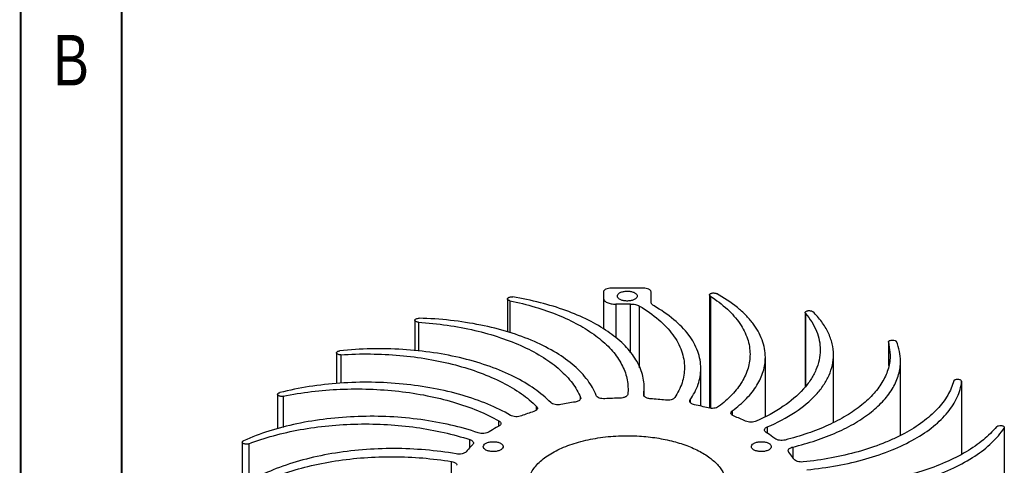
# Model space of a CAD drawing. Header units: inches. Extents: x 0 to 22, y -0.8 to 17.8.
# Tile 2 of 5: x 0 to 4.9, y 4.4 to 6.6. Entities that reach past the tile are written whole.
import ezdxf

# ---------------------------------------------------------------- set-up
doc = ezdxf.new("R2010")
doc.units = ezdxf.units.IN
doc.header["$LTSCALE"] = 1.21
doc.header["$MEASUREMENT"] = 0
doc.layers.get('0').update_dxf_attribs({"linetype": 'CONTINUOUS'})
doc.layers.add('02___PRT_ALL_AXES', color=7, linetype='CONTINUOUS')
doc.styles.get("Standard").update_dxf_attribs({"font": 'txt', "width": 0.8})

msp = doc.modelspace()

# ---------------------------------------------------------------- linework, layer by layer
at = {"color": 7, "linetype": 'CONTINUOUS'}
for p, q in [((3.09658, 5.24353), (2.9391, 5.24353)), ((2.42384, 5.19011), (2.42384, 5.02648)), ((2.43604, 5.18101), (2.43604, 5.0228)), ((2.89973, 5.22385), (2.89973, 5.03989)), ((3.13595, 5.17473), (3.13595, 5.22385)), ((3.42574, 5.20977), (3.42574, 4.64787)), ((3.42984, 5.20376), (3.42984, 4.64724)), ((2.96066, 5.16431), (2.96066, 4.99663)), ((3.03415, 4.9224), (3.03415, 5.16473)), ((3.07875, 4.84813), (3.07875, 5.15424)), ((1.96462, 5.08428), (1.96462, 4.93265)), ((3.90166, 5.11846), (3.90014, 5.12225)), ((3.90014, 5.11846), (3.90014, 4.75432)), ((3.90166, 5.11846), (3.90166, 4.75586)), ((1.98178, 5.07451), (1.98178, 4.93084)), ((4.31307, 4.97632), (4.31307, 4.85995)), ((4.31324, 4.97501), (4.31308, 4.97635)), ((4.31324, 4.97501), (4.32164, 4.91214)), ((1.57583, 4.92262), (1.57583, 4.76996)), ((1.59813, 4.91286), (1.59813, 4.77206)), ((3.70252, 4.6069), (3.70252, 4.90058)), ((4.0403, 4.57604), (4.0403, 4.9126)), ((3.38247, 4.65794), (3.38247, 4.84525)), ((4.3728, 4.51343), (4.3728, 4.8805)), ((3.02151, 4.74417), (3.01989, 4.71638)), ((3.09936, 4.71533), (3.10195, 4.75051)), ((3.10196, 4.70729), (3.10196, 4.7504)), ((4.67576, 4.78192), (4.67576, 4.78119)), ((4.6759, 4.78032), (4.67599, 4.78119)), ((4.67596, 4.78177), (4.67599, 4.78119)), ((4.67599, 4.78119), (4.67599, 4.42004)), ((1.28397, 4.71615), (1.28397, 4.54528)), ((1.31123, 4.70707), (1.31123, 4.55242)), ((2.78626, 4.69369), (2.78626, 4.70127)), ((2.78626, 4.70127), (2.78705, 4.69724)), ((3.09926, 4.71384), (3.09936, 4.71533)), ((3.09936, 4.71533), (3.09936, 4.71384)), ((3.3296, 4.68944), (3.3296, 4.67684)), ((2.5684, 4.63954), (2.5684, 4.65644)), ((3.53861, 4.63464), (3.53861, 4.61256)), ((2.38117, 4.55853), (2.38117, 4.58495)), ((3.71212, 4.55466), (3.71212, 4.52396)), ((4.88744, 4.5523), (4.88661, 4.54902)), ((4.88661, 4.54902), (4.88661, 4.28052)), ((4.88743, 4.54902), (4.88743, 4.28098)), ((1.10893, 4.47895), (1.10893, 4.26058)), ((1.14064, 4.47116), (1.14064, 4.28099)), ((2.23733, 4.45276), (2.23733, 4.49166)), ((2.30378, 4.45702), (2.30413, 4.46009)), ((2.40216, 4.45715), (2.40182, 4.45409)), ((3.63351, 4.45702), (3.63385, 4.46009)), ((3.73189, 4.45715), (3.73154, 4.45409)), ((3.83832, 4.45495), (3.83832, 4.4036)), ((2.14668, 4.31114), (2.14668, 4.38294))]:
    msp.add_line(p, q, dxfattribs=at)
at = {"color": 7, "linetype": 'CONTINUOUS', "const_width": 0.01}
for points in [[(0.01, 17), (0.01, 0)], [(0.51, 16), (0.51, 1)]]:
    msp.add_lwpolyline(points, dxfattribs=at)
at = {"color": 7, "linetype": 'CONTINUOUS'}
for centre, radius, start, end in [((3.01783, 1.56733), 3.59743, 89.7401, 90.91069), ((3.01757, 2.97819), 1.72004, 91.17781, 93.67696), ((3.02178, 3.03157), 1.66653, 83.60486, 86.16087), ((2.99404, 3.17614), 1.52057, 98.87514, 101.58447), ((3.06991, 3.31206), 1.38174, 75.33657, 78.23701), ((2.90061, 3.53667), 1.14781, 107.56162, 110.82499), ((3.19631, 3.69616), 0.97696, 65.29779, 68.95791)]:
    msp.add_arc(centre, radius, start, end, dxfattribs=at)
for points, knots in [([(2.9391, 5.24353), (2.93405, 5.24353), (2.92449, 5.24264), (2.91343, 5.23921), (2.90646, 5.23508), (2.90271, 5.23169), (2.90031, 5.22792), (2.89973, 5.22515), (2.89973, 5.22385)], [0, 0, 0, 0, 0.3184189, 0.6015401, 0.7221137, 0.8268597, 0.9177548, 1, 1, 1, 1]), ([(3.13595, 5.22385), (3.13595, 5.22515), (3.13537, 5.22792), (3.13297, 5.23169), (3.12921, 5.23508), (3.12224, 5.23921), (3.11118, 5.24264), (3.10162, 5.24353), (3.09658, 5.24353)], [0, 0, 0, 0, 0.0822452, 0.1731403, 0.2778863, 0.3984599, 0.6815811, 1, 1, 1, 1]), ([(2.42384, 5.19011), (2.42384, 5.19179), (2.42546, 5.19448), (2.42878, 5.19675), (2.43226, 5.1983), (2.43636, 5.19938), (2.44237, 5.2001), (2.44705, 5.20004), (2.45011, 5.19954)], [0, 0, 0, 0, 0.1661956, 0.2742882, 0.4005242, 0.5414897, 0.6923758, 1, 1, 1, 1]), ([(2.43604, 5.18101), (2.43435, 5.18136), (2.43157, 5.18215), (2.42811, 5.18388), (2.4252, 5.18609), (2.42384, 5.18857), (2.42384, 5.19011)], [0, 0, 0, 0, 0.3206309, 0.5322023, 0.7140061, 1, 1, 1, 1]), ([(2.43604, 5.18101), (2.47796, 5.17239), (2.55873, 5.15238), (2.67262, 5.11288), (2.77383, 5.06547), (2.86025, 5.0111), (2.93012, 4.95077), (2.98189, 4.88541), (3.01409, 4.81609), (3.02151, 4.76758), (3.02152, 4.74417)], [0, 0, 0, 0, 0.1643011, 0.3189468, 0.4620585, 0.5924227, 0.7097039, 0.8147889, 0.9101369, 1, 1, 1, 1]), ([(3.10196, 4.75051), (3.10195, 4.7629), (3.09996, 4.78793), (3.08792, 4.8383), (3.05695, 4.90084), (2.99853, 4.96953), (2.92005, 5.03234), (2.82341, 5.08806), (2.71081, 5.13557), (2.58491, 5.17378), (2.49606, 5.19205), (2.45011, 5.19954)], [0, 0, 0, 0, 0.0437578, 0.0883034, 0.1823736, 0.2869957, 0.4045926, 0.5358164, 0.6799843, 0.8354828, 1, 1, 1, 1]), ([(2.89973, 5.19382), (2.89973, 5.19183), (2.90064, 5.18759), (2.90439, 5.18182), (2.91023, 5.17667), (2.92107, 5.17044), (2.93818, 5.16537), (2.95291, 5.16419), (2.96066, 5.16431)], [0, 0, 0, 0, 0.0818067, 0.1725306, 0.2774376, 0.3984125, 0.6823017, 1, 1, 1, 1]), ([(3.42574, 5.20978), (3.42574, 5.21081), (3.42654, 5.21309), (3.42942, 5.21574), (3.43357, 5.21781), (3.43874, 5.21918), (3.44446, 5.21976), (3.4503, 5.21944), (3.45572, 5.21832), (3.45909, 5.21711), (3.46056, 5.21629)], [0, 0, 0, 0, 0.0783431, 0.1736957, 0.2917163, 0.4292524, 0.5786802, 0.7290644, 0.8724119, 1, 1, 1, 1]), ([(3.42984, 5.20376), (3.42867, 5.20451), (3.42669, 5.20615), (3.42574, 5.20866), (3.42574, 5.20978)], [0, 0, 0, 0, 0.5541279, 1, 1, 1, 1]), ([(3.42984, 5.20376), (3.45962, 5.18445), (3.5133, 5.1439), (3.57713, 5.07266), (3.61116, 5.00724), (3.62435, 4.95444), (3.62654, 4.92821), (3.62654, 4.91525)], [0, 0, 0, 0, 0.2929992, 0.5523105, 0.7838634, 0.8929933, 1, 1, 1, 1]), ([(3.70252, 4.90059), (3.70252, 4.91504), (3.6998, 4.94436), (3.6833, 5.0034), (3.65031, 5.05972), (3.60525, 5.11084), (3.54744, 5.16297), (3.49674, 5.19615), (3.46056, 5.21629)], [0, 0, 0, 0, 0.1041364, 0.210824, 0.4399526, 0.5662498, 0.7015095, 1, 1, 1, 1]), ([(3.03415, 5.16473), (3.0424, 5.16469), (3.05781, 5.16306), (3.07261, 5.15789), (3.07875, 5.15424)], [0, 0, 0, 0, 0.5359486, 1, 1, 1, 1]), ([(3.07875, 5.15424), (3.11223, 5.1344), (3.17264, 5.09246), (3.24501, 5.01758), (3.28394, 4.94788), (3.29901, 4.89141), (3.3015, 4.86337), (3.3015, 4.84954)], [0, 0, 0, 0, 0.2963646, 0.5567899, 0.7869439, 0.8946563, 1, 1, 1, 1]), ([(3.15045, 5.15535), (3.14827, 5.1566), (3.14435, 5.15924), (3.13964, 5.164), (3.13665, 5.16921), (3.13595, 5.17295), (3.13595, 5.17473)], [0, 0, 0, 0, 0.2976261, 0.5587584, 0.7886711, 1, 1, 1, 1]), ([(3.38247, 4.84523), (3.38247, 4.85936), (3.37988, 4.88802), (3.36411, 4.94575), (3.32342, 5.01691), (3.24802, 5.09298), (3.18524, 5.13535), (3.15045, 5.15535)], [0, 0, 0, 0, 0.1047776, 0.2120108, 0.4417061, 0.7025225, 1, 1, 1, 1]), ([(3.90014, 5.12225), (3.90014, 5.12339), (3.90115, 5.12597), (3.90465, 5.12878), (3.90957, 5.13086), (3.91557, 5.13204), (3.922, 5.13221), (3.92822, 5.13135), (3.93356, 5.12949), (3.93668, 5.12771), (3.93782, 5.12659)], [0, 0, 0, 0, 0.080144, 0.1805784, 0.3063528, 0.4515624, 0.6054721, 0.7544888, 0.8881705, 1, 1, 1, 1]), ([(4.0403, 4.91256), (4.0403, 4.93116), (4.03574, 4.96922), (4.01557, 5.02474), (3.98261, 5.0783), (3.95385, 5.11081), (3.93782, 5.12659)], [0, 0, 0, 0, 0.2292096, 0.4675052, 0.7226769, 1, 1, 1, 1]), ([(1.96462, 5.08428), (1.96462, 5.08571), (1.96628, 5.08897), (1.9713, 5.09199), (1.97805, 5.09383), (1.98312, 5.09431), (1.98578, 5.09424)], [0, 0, 0, 0, 0.1698156, 0.3967278, 0.6831044, 1, 1, 1, 1]), ([(1.98178, 5.07451), (1.97952, 5.07466), (1.97528, 5.0753), (1.96977, 5.07736), (1.96581, 5.08025), (1.96462, 5.08305), (1.96462, 5.08428)], [0, 0, 0, 0, 0.3214238, 0.6024749, 0.8255872, 1, 1, 1, 1]), ([(2.86355, 4.71054), (2.85333, 4.73748), (2.8224, 4.79139), (2.75413, 4.86246), (2.66406, 4.92652), (2.55456, 4.98211), (2.42844, 5.02796), (2.28902, 5.06286), (2.14004, 5.08588), (2.03769, 5.09285), (1.98578, 5.09424)], [0, 0, 0, 0, 0.0862038, 0.183184, 0.2928402, 0.4153241, 0.5495348, 0.6934982, 0.844641, 1, 1, 1, 1]), ([(3.90166, 5.11846), (3.92396, 5.09172), (3.95196, 5.04787), (3.9713, 4.98393), (3.97449, 4.95217), (3.97449, 4.93656)], [0, 0, 0, 0, 0.5237397, 0.7652044, 1, 1, 1, 1]), ([(1.98178, 5.07451), (2.02966, 5.07142), (2.12365, 5.0617), (2.25991, 5.03625), (2.38677, 5.00069), (2.50129, 4.95584), (2.60084, 4.90271), (2.68318, 4.8424), (2.7464, 4.77609), (2.77596, 4.72626), (2.78626, 4.70127)], [0, 0, 0, 0, 0.1556526, 0.3062325, 0.4492366, 0.5825305, 0.7045184, 0.8143653, 0.9123001, 1, 1, 1, 1]), ([(4.3137, 4.9788), (4.31433, 4.98001), (4.31659, 4.98226), (4.3232, 4.98546), (4.33336, 4.98676), (4.3435, 4.98517), (4.34968, 4.98163), (4.35186, 4.9794), (4.35238, 4.97818)], [0, 0, 0, 0, 0.0942419, 0.2138438, 0.5061259, 0.7929752, 0.9079189, 1, 1, 1, 1]), ([(1.57583, 4.92261), (1.57583, 4.92379), (1.57691, 4.92646), (1.5806, 4.9293), (1.58573, 4.93135), (1.58967, 4.93221), (1.59178, 4.93243)], [0, 0, 0, 0, 0.1770256, 0.4005935, 0.6808874, 1, 1, 1, 1]), ([(2.63826, 4.6754), (2.61409, 4.70046), (2.55677, 4.748), (2.45524, 4.80732), (2.3358, 4.85748), (2.20161, 4.89716), (2.05619, 4.92533), (1.8519, 4.94656), (1.69536, 4.94337), (1.59178, 4.93243)], [0, 0, 0, 0, 0.094281, 0.2002776, 0.3174261, 0.4442406, 0.5785966, 0.7179412, 1, 1, 1, 1]), ([(3.97449, 4.93656), (3.97449, 4.91989), (3.97084, 4.88589), (3.95466, 4.83602), (3.92808, 4.7875), (3.87742, 4.72288), (3.78818, 4.64911), (3.70397, 4.60419), (3.65741, 4.58349)], [0, 0, 0, 0, 0.1000659, 0.2033617, 0.3127018, 0.4302249, 0.6942675, 1, 1, 1, 1]), ([(4.3728, 4.88053), (4.3728, 4.89699), (4.36924, 4.9305), (4.35898, 4.96256), (4.35238, 4.97818)], [0, 0, 0, 0, 0.4923892, 1, 1, 1, 1]), ([(1.59813, 4.91286), (1.59537, 4.91268), (1.59005, 4.91288), (1.58381, 4.91446), (1.57979, 4.91659), (1.57707, 4.91876), (1.57583, 4.92113), (1.57583, 4.92261)], [0, 0, 0, 0, 0.3156708, 0.6028288, 0.7255888, 0.8315556, 1, 1, 1, 1]), ([(1.59813, 4.91286), (1.69509, 4.91937), (1.84061, 4.91788), (2.02971, 4.89359), (2.1634, 4.86493), (2.28673, 4.82639), (2.39688, 4.77885), (2.49129, 4.72341), (2.54525, 4.67952), (2.5684, 4.65644)], [0, 0, 0, 0, 0.2833836, 0.4221234, 0.5555789, 0.6815888, 0.7983669, 0.9046664, 1, 1, 1, 1]), ([(3.62654, 4.91525), (3.62654, 4.89216), (3.61936, 4.84436), (3.58808, 4.77592), (3.53769, 4.71129), (3.49472, 4.67354), (3.47084, 4.65541)], [0, 0, 0, 0, 0.2210425, 0.455273, 0.7129166, 1, 1, 1, 1]), ([(3.53861, 4.63464), (3.56368, 4.65304), (3.60881, 4.69142), (3.66189, 4.75749), (3.69492, 4.8277), (3.70252, 4.87688), (3.70252, 4.90059)], [0, 0, 0, 0, 0.2883864, 0.5464187, 0.7801008, 1, 1, 1, 1]), ([(3.71212, 4.55466), (3.76019, 4.57536), (3.84715, 4.62047), (3.93957, 4.69512), (3.99214, 4.76079), (4.0197, 4.81014), (4.0365, 4.86093), (4.0403, 4.89558), (4.0403, 4.91256)], [0, 0, 0, 0, 0.306637, 0.5710985, 0.6885542, 0.7976229, 0.9004758, 1, 1, 1, 1]), ([(4.32164, 4.91214), (4.32164, 4.89023), (4.31519, 4.84502), (4.28705, 4.77994), (4.24155, 4.7181), (4.17987, 4.66044), (4.10324, 4.60776), (4.01307, 4.5609), (3.911, 4.52069), (3.83827, 4.49938), (3.8004, 4.48988)], [0, 0, 0, 0, 0.0918157, 0.1885963, 0.2942914, 0.4113581, 0.540879, 0.6828223, 0.8363601, 1, 1, 1, 1]), ([(3.3015, 4.84954), (3.3015, 4.82409), (3.29267, 4.7711), (3.26847, 4.72345), (3.25339, 4.70074)], [0, 0, 0, 0, 0.4827505, 1, 1, 1, 1]), ([(3.3296, 4.68944), (3.34609, 4.71304), (3.36636, 4.75108), (3.38018, 4.80511), (3.38247, 4.83197), (3.38247, 4.84523)], [0, 0, 0, 0, 0.5179343, 0.7614491, 1, 1, 1, 1]), ([(3.83832, 4.45495), (3.87704, 4.46428), (3.95145, 4.48536), (4.05599, 4.52548), (4.14845, 4.5725), (4.2271, 4.62557), (4.29045, 4.68383), (4.33723, 4.74643), (4.36618, 4.81241), (4.3728, 4.85831), (4.3728, 4.88053)], [0, 0, 0, 0, 0.1638144, 0.3176176, 0.4598097, 0.5895043, 0.7066026, 0.8121517, 0.9086187, 1, 1, 1, 1]), ([(4.63655, 4.78318), (4.63734, 4.78625), (4.64281, 4.78972), (4.65027, 4.79154), (4.65746, 4.79199), (4.66447, 4.79103), (4.67135, 4.7888), (4.6759, 4.78466), (4.67601, 4.78177)], [0, 0, 0, 0, 0.2073124, 0.3545108, 0.5152203, 0.6725801, 0.8108946, 1, 1, 1, 1]), ([(2.43884, 4.6123), (2.4029, 4.63316), (2.32434, 4.67113), (2.19602, 4.7154), (2.05492, 4.74857), (1.90483, 4.76975), (1.74981, 4.77835), (1.59406, 4.77415), (1.44182, 4.75725), (1.34287, 4.73732), (1.29497, 4.72515)], [0, 0, 0, 0, 0.1061977, 0.2221998, 0.3462301, 0.4760298, 0.6090321, 0.7425096, 0.8737117, 1, 1, 1, 1]), ([(1.31123, 4.70707), (1.40433, 4.72649), (1.59608, 4.74912), (1.83613, 4.74107), (2.02327, 4.71224), (2.15408, 4.68042), (2.2736, 4.639), (2.34721, 4.60405), (2.38117, 4.58495)], [0, 0, 0, 0, 0.2601927, 0.5256132, 0.6544675, 0.7777063, 0.8933963, 1, 1, 1, 1]), ([(4.63655, 4.78318), (4.63008, 4.75815), (4.60822, 4.70742), (4.55482, 4.63856), (4.48148, 4.57519), (4.40715, 4.52911), (4.33971, 4.4956), (4.26406, 4.46342), (4.16111, 4.42933), (4.02901, 4.39891), (3.93713, 4.3858), (3.89006, 4.38095)], [0, 0, 0, 0, 0.0870076, 0.1831419, 0.2910061, 0.4115096, 0.4764537, 0.5443316, 0.6880481, 0.8407482, 1, 1, 1, 1]), ([(3.9086, 4.3423), (3.95917, 4.3471), (4.0578, 4.36062), (4.19919, 4.39322), (4.32804, 4.43693), (4.44093, 4.49063), (4.53495, 4.55299), (4.60769, 4.62272), (4.65699, 4.69852), (4.67294, 4.75363), (4.6759, 4.78032)], [0, 0, 0, 0, 0.1620376, 0.3170325, 0.4621545, 0.5951618, 0.7146737, 0.8205457, 0.9143756, 1, 1, 1, 1]), ([(1.28397, 4.71615), (1.28397, 4.71709), (1.28461, 4.71919), (1.28712, 4.72166), (1.29065, 4.72374), (1.29344, 4.72476), (1.29497, 4.72515)], [0, 0, 0, 0, 0.1884903, 0.4129923, 0.6855402, 1, 1, 1, 1]), ([(1.31123, 4.70707), (1.30813, 4.70642), (1.30333, 4.70609), (1.29713, 4.70676), (1.29286, 4.70781), (1.2892, 4.70933), (1.28635, 4.71126), (1.28445, 4.71354), (1.28397, 4.71532), (1.28397, 4.71615)], [0, 0, 0, 0, 0.3026533, 0.4536032, 0.5952396, 0.7221353, 0.8307899, 0.921355, 1, 1, 1, 1]), ([(2.78653, 4.69407), (2.78514, 4.68985), (2.77881, 4.68452), (2.76897, 4.68047), (2.76275, 4.67903), (2.75944, 4.67851)], [0, 0, 0, 0, 0.4127127, 0.6886949, 1, 1, 1, 1]), ([(2.90726, 4.69469), (2.90235, 4.69437), (2.89278, 4.69464), (2.87968, 4.69757), (2.86937, 4.70252), (2.86459, 4.70781), (2.86355, 4.71054)], [0, 0, 0, 0, 0.3029285, 0.5849278, 0.8201911, 1, 1, 1, 1]), ([(3.01989, 4.71638), (3.01959, 4.7138), (3.01735, 4.70986), (3.01276, 4.70601), (3.00806, 4.70327), (3.00246, 4.70103), (2.99384, 4.69871), (2.98692, 4.69796), (2.98221, 4.69786)], [0, 0, 0, 0, 0.1742962, 0.2808373, 0.4020239, 0.5371778, 0.6842117, 1, 1, 1, 1]), ([(3.10465, 4.70391), (3.10307, 4.70526), (3.1004, 4.70818), (3.09925, 4.71206), (3.09925, 4.71384)], [0, 0, 0, 0, 0.5397451, 1, 1, 1, 1]), ([(3.13337, 4.69436), (3.12776, 4.69474), (3.11764, 4.69648), (3.10814, 4.70094), (3.10465, 4.70391)], [0, 0, 0, 0, 0.5507222, 1, 1, 1, 1]), ([(3.25339, 4.70074), (3.25166, 4.69813), (3.24592, 4.69347), (3.23493, 4.68921), (3.22163, 4.68703), (3.21217, 4.68719), (3.20741, 4.68773)], [0, 0, 0, 0, 0.1894551, 0.4307623, 0.7095833, 1, 1, 1, 1]), ([(3.3274, 4.68296), (3.3274, 4.68351), (3.3276, 4.68581), (3.3286, 4.68801), (3.3296, 4.68944)], [0, 0, 0, 0, 0.2398181, 1, 1, 1, 1]), ([(2.57258, 4.64763), (2.57258, 4.64594), (2.57157, 4.64227), (2.5676, 4.63762), (2.56166, 4.63372), (2.5569, 4.63181), (2.55428, 4.63098)], [0, 0, 0, 0, 0.1928477, 0.4163304, 0.6857911, 1, 1, 1, 1]), ([(2.5684, 4.65644), (2.56965, 4.65519), (2.57172, 4.65252), (2.57258, 4.64918), (2.57258, 4.64763)], [0, 0, 0, 0, 0.5318292, 1, 1, 1, 1]), ([(2.68869, 4.66574), (2.6792, 4.66379), (2.66465, 4.66371), (2.64768, 4.6686), (2.64072, 4.67285), (2.63826, 4.6754)], [0, 0, 0, 0, 0.5498061, 0.798875, 1, 1, 1, 1]), ([(3.3516, 4.66478), (3.34824, 4.66549), (3.34272, 4.66708), (3.33585, 4.67051), (3.33119, 4.67416), (3.32815, 4.67834), (3.3274, 4.68149), (3.3274, 4.68296)], [0, 0, 0, 0, 0.3190853, 0.5291523, 0.7099312, 0.8636214, 1, 1, 1, 1]), ([(3.47084, 4.65541), (3.46785, 4.65314), (3.4603, 4.64952), (3.44306, 4.64574), (3.42877, 4.64642), (3.41969, 4.6488)], [0, 0, 0, 0, 0.213003, 0.4666372, 1, 1, 1, 1]), ([(2.27888, 4.52554), (2.2341, 4.54079), (2.14024, 4.56701), (1.9935, 4.59337), (1.84007, 4.60736), (1.68411, 4.60861), (1.52986, 4.59707), (1.3815, 4.57305), (1.24304, 4.53723), (1.15622, 4.50478), (1.11557, 4.48652)], [0, 0, 0, 0, 0.1194935, 0.2456866, 0.376152, 0.5082436, 0.6392355, 0.7664559, 0.8874238, 1, 1, 1, 1]), ([(2.49255, 4.6095), (2.4883, 4.60788), (2.479, 4.60569), (2.4647, 4.60512), (2.45093, 4.60708), (2.44243, 4.61021), (2.43884, 4.6123)], [0, 0, 0, 0, 0.2472479, 0.5145533, 0.7740704, 1, 1, 1, 1]), ([(3.53178, 4.62356), (3.53177, 4.62557), (3.53329, 4.63006), (3.53664, 4.63319), (3.53861, 4.63464)], [0, 0, 0, 0, 0.4523056, 1, 1, 1, 1]), ([(3.54709, 4.60798), (3.54487, 4.60883), (3.54084, 4.61074), (3.53586, 4.61445), (3.53259, 4.61875), (3.53178, 4.62203), (3.53178, 4.62356)], [0, 0, 0, 0, 0.3100113, 0.5766707, 0.8016828, 1, 1, 1, 1]), ([(1.14064, 4.47116), (1.18067, 4.4866), (1.26499, 4.51388), (1.39774, 4.54358), (1.53805, 4.5628), (1.6826, 4.57105), (1.82798, 4.56817), (1.97075, 4.55419), (2.10755, 4.52948), (2.19529, 4.5055), (2.23733, 4.49166)], [0, 0, 0, 0, 0.1153709, 0.2377932, 0.3653037, 0.4957048, 0.6266735, 0.7558629, 0.881002, 1, 1, 1, 1]), ([(2.38071, 4.55853), (2.37649, 4.55624), (2.36005, 4.54712), (2.34395, 4.53739), (2.3322, 4.52978)], [0, 0, 0, 0, 0.2553598, 1, 1, 1, 1]), ([(2.39112, 4.57186), (2.39112, 4.56931), (2.38932, 4.56521), (2.38506, 4.56118), (2.38226, 4.55937), (2.38071, 4.55853)], [0, 0, 0, 0, 0.4349873, 0.6989994, 1, 1, 1, 1]), ([(2.38117, 4.58495), (2.38395, 4.58338), (2.38869, 4.57999), (2.39112, 4.57435), (2.39112, 4.57186)], [0, 0, 0, 0, 0.5619123, 1, 1, 1, 1]), ([(3.65741, 4.58349), (3.65349, 4.58175), (3.6447, 4.57926), (3.63092, 4.5781), (3.61717, 4.57937), (3.60845, 4.58194), (3.60458, 4.58372)], [0, 0, 0, 0, 0.2380597, 0.5011951, 0.7636933, 1, 1, 1, 1]), ([(3.69844, 4.53973), (3.69844, 4.54117), (3.69915, 4.54423), (3.70204, 4.54832), (3.70649, 4.55191), (3.71011, 4.55379), (3.71212, 4.55466)], [0, 0, 0, 0, 0.2016762, 0.427761, 0.6929555, 1, 1, 1, 1]), ([(3.91818, 4.2244), (3.97043, 4.22245), (4.07456, 4.22291), (4.22818, 4.23635), (4.37531, 4.26218), (4.51197, 4.29971), (4.63453, 4.34792), (4.73978, 4.40561), (4.82498, 4.47133), (4.8694, 4.52264), (4.88661, 4.54902)], [0, 0, 0, 0, 0.1483042, 0.294917, 0.4368604, 0.571395, 0.6961934, 0.8095495, 0.9106577, 1, 1, 1, 1]), ([(4.84954, 4.55606), (4.8299, 4.53218), (4.78246, 4.48623), (4.69641, 4.42736), (4.59355, 4.37585), (4.47624, 4.33286), (4.34716, 4.29933), (4.16137, 4.26797), (4.01709, 4.26129), (3.92027, 4.26413)], [0, 0, 0, 0, 0.0925937, 0.1963233, 0.3111686, 0.4361932, 0.569806, 0.7099547, 1, 1, 1, 1]), ([(4.84954, 4.55606), (4.85051, 4.55724), (4.85337, 4.55931), (4.86074, 4.56201), (4.86937, 4.56254), (4.87765, 4.56103), (4.88274, 4.55897), (4.88639, 4.5561), (4.88738, 4.55348), (4.88746, 4.5523)], [0, 0, 0, 0, 0.1057458, 0.237177, 0.540888, 0.6885122, 0.8168339, 0.9186499, 1, 1, 1, 1]), ([(2.3322, 4.52978), (2.32881, 4.52759), (2.32059, 4.52422), (2.30704, 4.52192), (2.2927, 4.52212), (2.28326, 4.52405), (2.27888, 4.52554)], [0, 0, 0, 0, 0.2205642, 0.4779386, 0.7471281, 1, 1, 1, 1]), ([(2.52571, 4.26517), (2.52571, 4.27388), (2.52763, 4.29164), (2.53926, 4.32742), (2.56926, 4.37082), (2.62328, 4.41521), (2.69394, 4.4528), (2.77842, 4.48219), (2.87322, 4.50224), (2.97428, 4.51207), (3.04323, 4.51151), (3.07781, 4.50939)], [0, 0, 0, 0, 0.0398888, 0.081073, 0.1712599, 0.2766356, 0.3986661, 0.5358802, 0.6849398, 0.8413433, 1, 1, 1, 1]), ([(3.07781, 4.50939), (3.10692, 4.5076), (3.16384, 4.50153), (3.24559, 4.48478), (3.32007, 4.46103), (3.38497, 4.431), (3.4383, 4.39558), (3.47846, 4.35557), (3.50395, 4.31175), (3.50996, 4.28016), (3.50996, 4.26515)], [0, 0, 0, 0, 0.1634838, 0.3203128, 0.4670081, 0.6007658, 0.7198642, 0.8241682, 0.9158462, 1, 1, 1, 1]), ([(3.70651, 4.5278), (3.70422, 4.52931), (3.70031, 4.53257), (3.69844, 4.53752), (3.69844, 4.53973)], [0, 0, 0, 0, 0.5537723, 1, 1, 1, 1]), ([(3.74949, 4.49694), (3.74611, 4.49961), (3.73213, 4.51037), (3.71766, 4.52049), (3.70651, 4.5278)], [0, 0, 0, 0, 0.2442389, 1, 1, 1, 1]), ([(3.8004, 4.48988), (3.79128, 4.48759), (3.777, 4.48701), (3.75985, 4.49095), (3.7524, 4.49464), (3.74949, 4.49694)], [0, 0, 0, 0, 0.5357467, 0.7886523, 1, 1, 1, 1]), ([(2.16927, 4.42104), (2.11898, 4.42983), (2.01647, 4.44294), (1.86108, 4.44962), (1.70559, 4.4435), (1.55422, 4.42472), (1.41107, 4.39382), (1.27997, 4.35161), (1.16444, 4.29924), (1.09605, 4.25604), (1.0658, 4.2328)], [0, 0, 0, 0, 0.1336053, 0.2700792, 0.4066153, 0.5404048, 0.6687753, 0.7893397, 0.9001672, 1, 1, 1, 1]), ([(1.14064, 4.47116), (1.13744, 4.46993), (1.1322, 4.46899), (1.12511, 4.46916), (1.1173, 4.47031), (1.1089, 4.47427), (1.10892, 4.47897)], [0, 0, 0, 0, 0.2924092, 0.4480472, 0.5980139, 1, 1, 1, 1]), ([(1.10892, 4.47897), (1.10893, 4.47969), (1.10943, 4.48166), (1.11179, 4.48438), (1.11417, 4.48589), (1.11557, 4.48652)], [0, 0, 0, 0, 0.2045917, 0.5608749, 1, 1, 1, 1]), ([(2.25056, 4.46608), (2.24767, 4.46333), (2.23655, 4.45243), (2.22601, 4.44093), (2.21858, 4.43204)], [0, 0, 0, 0, 0.2561732, 1, 1, 1, 1]), ([(2.23733, 4.49166), (2.23987, 4.49082), (2.2445, 4.48891), (2.25025, 4.48504), (2.25408, 4.48045), (2.25505, 4.47686), (2.25505, 4.4752)], [0, 0, 0, 0, 0.3134533, 0.5824415, 0.8061786, 1, 1, 1, 1]), ([(2.25505, 4.4752), (2.25505, 4.47359), (2.25412, 4.47011), (2.25189, 4.46736), (2.25056, 4.46608)], [0, 0, 0, 0, 0.4661319, 1, 1, 1, 1]), ([(2.40182, 4.45409), (2.40099, 4.45071), (2.3974, 4.44584), (2.39086, 4.44116), (2.38169, 4.43664), (2.36789, 4.43307), (2.35013, 4.43197), (2.33274, 4.43406), (2.31973, 4.43843), (2.3116, 4.44349), (2.30724, 4.44761), (2.30445, 4.45215), (2.30378, 4.45546), (2.30377, 4.45702)], [0, 0, 0, 0, 0.0901884, 0.1459268, 0.2090674, 0.3537437, 0.5121439, 0.6678859, 0.8052833, 0.8637847, 0.9148016, 0.9593661, 1, 1, 1, 1]), ([(2.30413, 4.46009), (2.30496, 4.46347), (2.30855, 4.46833), (2.31509, 4.47301), (2.32426, 4.47754), (2.33806, 4.48111), (2.35582, 4.4822), (2.3732, 4.48011), (2.38622, 4.47574), (2.39434, 4.47068), (2.3987, 4.46657), (2.4015, 4.46203), (2.40217, 4.45872), (2.40218, 4.45715)], [0, 0, 0, 0, 0.0901884, 0.1459268, 0.2090674, 0.3537437, 0.5121439, 0.6678859, 0.8052833, 0.8637847, 0.9148016, 0.9593661, 1, 1, 1, 1]), ([(3.73154, 4.45409), (3.73071, 4.45071), (3.72713, 4.44584), (3.72058, 4.44116), (3.71141, 4.43664), (3.69761, 4.43307), (3.67985, 4.43197), (3.66247, 4.43406), (3.64945, 4.43843), (3.64133, 4.44349), (3.63697, 4.44761), (3.63417, 4.45215), (3.6335, 4.45546), (3.63349, 4.45702)], [0, 0, 0, 0, 0.0901884, 0.1459268, 0.2090674, 0.3537437, 0.5121439, 0.6678859, 0.8052833, 0.8637847, 0.9148016, 0.9593661, 1, 1, 1, 1]), ([(3.63385, 4.46009), (3.63468, 4.46347), (3.63827, 4.46833), (3.64482, 4.47301), (3.65398, 4.47754), (3.66778, 4.48111), (3.68554, 4.4822), (3.70293, 4.48011), (3.71594, 4.47574), (3.72407, 4.47068), (3.72843, 4.46657), (3.73123, 4.46203), (3.7319, 4.45872), (3.73191, 4.45715)], [0, 0, 0, 0, 0.0901884, 0.1459268, 0.2090674, 0.3537437, 0.5121439, 0.6678859, 0.8052833, 0.8637847, 0.9148016, 0.9593661, 1, 1, 1, 1]), ([(3.81605, 4.43721), (3.81604, 4.43909), (3.81735, 4.44325), (3.82226, 4.44829), (3.82948, 4.45235), (3.83519, 4.45419), (3.83832, 4.45495)], [0, 0, 0, 0, 0.1868417, 0.4092549, 0.681612, 1, 1, 1, 1]), ([(1.09796, 4.22121), (1.1291, 4.24161), (1.19763, 4.27936), (1.31071, 4.32509), (1.43645, 4.36165), (1.57189, 4.38817), (1.71388, 4.40402), (1.9066, 4.4104), (2.05178, 4.39868), (2.14668, 4.38294)], [0, 0, 0, 0, 0.1031983, 0.2161648, 0.3375925, 0.4656973, 0.5983671, 0.733284, 1, 1, 1, 1]), ([(2.21858, 4.43204), (2.2164, 4.42942), (2.20983, 4.42495), (2.19325, 4.4196), (2.1788, 4.41938), (2.16927, 4.42104)], [0, 0, 0, 0, 0.1963044, 0.442876, 1, 1, 1, 1]), ([(3.819, 4.42973), (3.81853, 4.4303), (3.81695, 4.43249), (3.81605, 4.43523), (3.81605, 4.43721)], [0, 0, 0, 0, 0.2719639, 1, 1, 1, 1]), ([(3.84454, 4.39436), (3.84265, 4.39737), (3.83473, 4.40957), (3.82598, 4.42124), (3.819, 4.42973)], [0, 0, 0, 0, 0.2443386, 1, 1, 1, 1]), ([(3.89006, 4.38095), (3.88528, 4.38046), (3.87584, 4.38037), (3.86262, 4.38266), (3.85177, 4.38702), (3.84617, 4.39174), (3.84454, 4.39436)], [0, 0, 0, 0, 0.2922469, 0.5714608, 0.8119028, 1, 1, 1, 1]), ([(2.14668, 4.38294), (2.15037, 4.38232), (2.15645, 4.38082), (2.16408, 4.37738), (2.16931, 4.37362), (2.17276, 4.36925), (2.17364, 4.36587), (2.17365, 4.36431)], [0, 0, 0, 0, 0.3199589, 0.5317162, 0.7132694, 0.8660423, 1, 1, 1, 1])]:
    msp.add_open_spline(points, degree=3, knots=knots, dxfattribs=at)
for points in [[(4.31307, 4.97635), (4.31308, 4.9772), (4.31331, 4.97806), (4.3137, 4.9788)], [(2.78706, 4.69724), (2.78705, 4.69617), (2.78687, 4.69509), (2.78653, 4.69407)]]:
    msp.add_open_spline(points, degree=3, dxfattribs=at)
at = {"layer": '02___PRT_ALL_AXES', "color": 7, "linetype": 'CONTINUOUS'}
for p, q in [((2.96865, 5.20407), (2.96899, 5.20713)), ((3.06703, 5.2042), (3.06668, 5.20114))]:
    msp.add_line(p, q, dxfattribs=at)
for points in [[(2.96899, 5.20713), (2.96982, 5.21051), (2.97341, 5.21538), (2.97995, 5.22006), (2.98912, 5.22458), (3.00292, 5.22815), (3.02068, 5.22925), (3.03807, 5.22716), (3.05108, 5.22279), (3.05921, 5.21773), (3.06357, 5.21362), (3.06636, 5.20907), (3.06704, 5.20577), (3.06705, 5.2042)], [(3.06668, 5.20114), (3.06585, 5.19776), (3.06226, 5.19289), (3.05572, 5.18821), (3.04655, 5.18369), (3.03275, 5.18012), (3.01499, 5.17902), (2.99761, 5.18111), (2.98459, 5.18548), (2.97647, 5.19054), (2.97211, 5.19465), (2.96931, 5.1992), (2.96864, 5.2025), (2.96863, 5.20407)]]:
    msp.add_open_spline(points, degree=3, knots=[0, 0, 0, 0, 0.0901884, 0.1459268, 0.2090674, 0.3537437, 0.5121439, 0.6678859, 0.8052833, 0.8637847, 0.9148016, 0.9593661, 1, 1, 1, 1], dxfattribs=at)

# ---------------------------------------------------------------- texts
at = {"color": 2, "linetype": 'CONTINUOUS', "insert": (0.17101, 6.49969), "char_height": 0.25, "width": 0.2, "attachment_point": 1, "line_spacing_factor": 0.9}
msp.add_mtext('B', dxfattribs=at)

doc.saveas('drawing.dxf')
